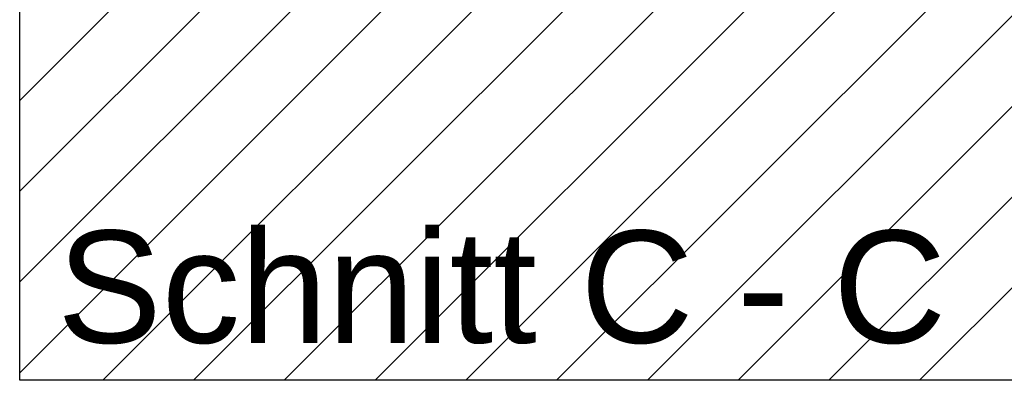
# Model space of a CAD drawing. Extents: x -459 to 541, y -543 to 550.
# Tile 133 of 256: x -236 to -206, y 202 to 213. Entities that reach past the tile are written whole.
import ezdxf
from ezdxf.lldxf.tags import DXFTag

# ---------------------------------------------------------------- set-up
doc = ezdxf.new("R2010")
doc.units = 0
doc.layers.get('0').update_dxf_attribs({"lineweight": 35})
doc.layers.add('_3d_View_', color=7, linetype='Continuous')
doc.layers.add('A_RFB+FFB-A07ALC2T1N', color=7, linetype='Continuous', lineweight=35, true_color=0xb2b200)
doc.layers.add('X_Schnittangaben', color=7, linetype='Continuous', lineweight=25, true_color=0xc0c0c0)
doc.styles.get("Standard").update_dxf_attribs({"font": 'arial.ttf'})
tags = doc.linetypes.add('STRICHPUNKT2', pattern=[12.7, 6.35, -3.175, 0, -3.175]).pattern_tags.tags
tags[10:11] = [DXFTag(74, 4), DXFTag(75, 0), DXFTag(340, '0'), DXFTag(46, 0.0), DXFTag(50, 0.0), DXFTag(44, 0.0), DXFTag(45, 0.0)]
tags[8:9] = [DXFTag(74, 4), DXFTag(75, 0), DXFTag(340, '0'), DXFTag(46, 0.0), DXFTag(50, 0.0), DXFTag(44, 0.0), DXFTag(45, 0.0)]
tags[6:7] = [DXFTag(74, 4), DXFTag(75, 0), DXFTag(340, '0'), DXFTag(46, 0.0), DXFTag(50, 0.0), DXFTag(44, 0.0), DXFTag(45, 0.0)]
tags[4:5] = [DXFTag(74, 4), DXFTag(75, 0), DXFTag(340, '0'), DXFTag(46, 0.0), DXFTag(50, 0.0), DXFTag(44, 0.0), DXFTag(45, 0.0)]

# ---------------------------------------------------------------- blocks, each defined once
blk = doc.blocks.new('Schnitt-A07ALAQV1N', base_point=(-235.17, 202.998))
at = {"color": 0, "linetype": 'ByBlock', "lineweight": -2, "ltscale": 0.25, "insert": (-235.17, 206.498), "char_height": 3.5, "attachment_point": 1}
blk.add_mtext('{\\fArial;Schnitt C - C}', dxfattribs=at)
blk = doc.blocks.new('Referenz-A07ALCC81N', base_point=(-236.337, 201.831))
at = {"layer": 'A_RFB+FFB-A07ALC2T1N', "color": 0, "linetype": 'ByBlock', "lineweight": 18, "ltscale": 0.18}
for p, q in [((-236.337, 202.069), (-222.253, 216.153)), ((-236.337, 204.898), (-225.082, 216.153)), ((-236.337, 207.726), (-227.91, 216.153)), ((-236.337, 210.554), (-230.739, 216.153)), ((-233.747, 201.831), (-219.425, 216.153)), ((-230.918, 201.831), (-216.597, 216.153)), ((-228.09, 201.831), (-213.768, 216.153)), ((-225.261, 201.831), (-210.94, 216.153)), ((-222.433, 201.831), (-208.111, 216.153)), ((-219.604, 201.831), (-205.283, 216.153)), ((-216.776, 201.831), (-202.454, 216.153)), ((-213.948, 201.831), (-199.626, 216.153)), ((-211.119, 201.831), (-196.798, 216.153)), ((-208.291, 201.831), (-193.969, 216.153))]:
    blk.add_line(p, q, dxfattribs=at)
blk = doc.blocks.new('3D-Ansicht-Rahmen-A07ALD171N', base_point=(-236.337, 201.831))
at = {"color": 0, "linetype": 'ByBlock', "lineweight": -2, "ltscale": 0.25}
for p, q in [((-236.337, 201.831), (-236.337, 268.953)), ((-188.492, 201.831), (-236.337, 201.831))]:
    blk.add_line(p, q, dxfattribs=at)

msp = doc.modelspace()

# ---------------------------------------------------------------- block references
at = {"color": 251, "lineweight": 25, "ltscale": 0.25, "true_color": 0x585858}
msp.add_blockref('Referenz-A07ALCC81N', (-236.337, 201.831), dxfattribs=at)
at = {"layer": '_3d_View_', "color": 7, "linetype": 'Continuous', "lineweight": 25}
msp.add_blockref('3D-Ansicht-Rahmen-A07ALD171N', (-236.337, 201.831), dxfattribs=at)
at = {"layer": 'X_Schnittangaben', "color": 1, "linetype": 'STRICHPUNKT2', "ltscale": 0.25, "true_color": 0xff0000}
msp.add_blockref('Schnitt-A07ALAQV1N', (-235.17, 202.998), dxfattribs=at)

doc.saveas('drawing.dxf')
